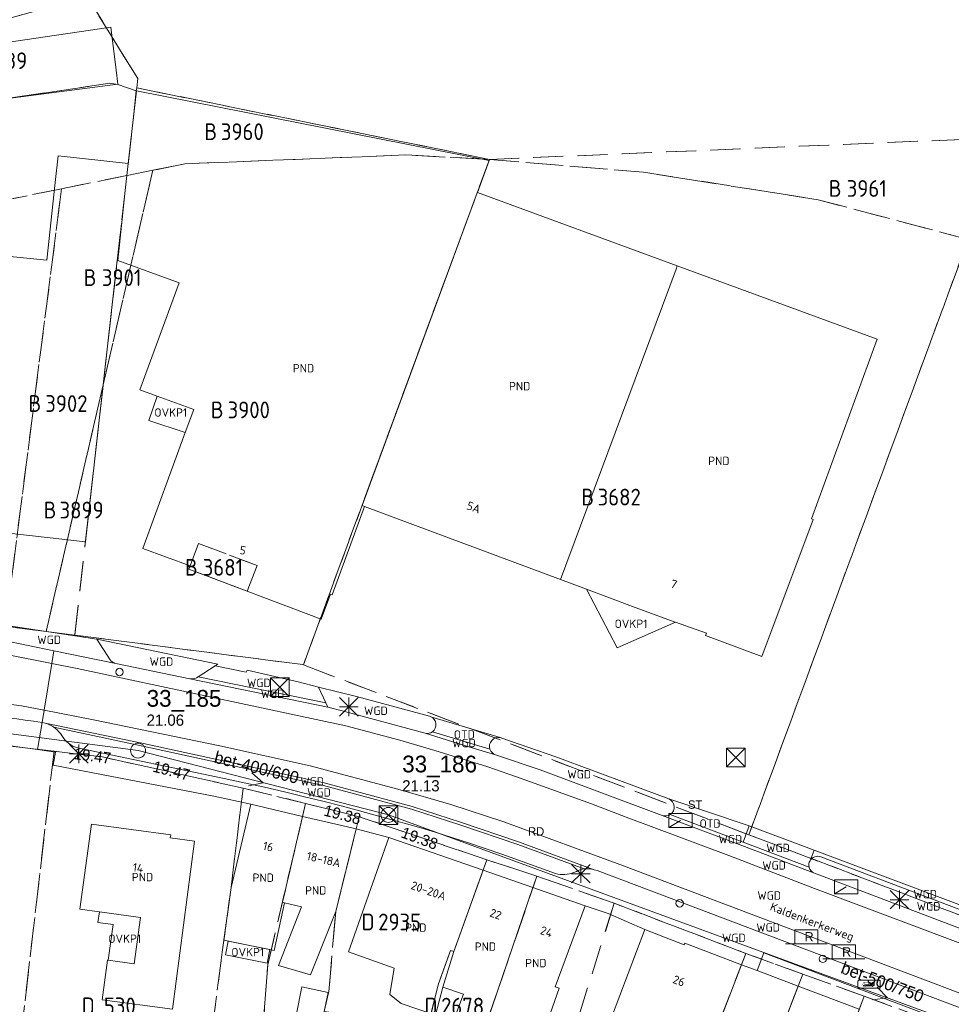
# Model space of a CAD drawing. Header units: metres. Extents: x 207644 to 210135, y 370459 to 373417.
# Tile 226 of 256: x 207923 to 208023, y 372538 to 372644. Entities that reach past the tile are written whole.
import ezdxf
from ezdxf.enums import TextEntityAlignment as Align

# ---------------------------------------------------------------- set-up
doc = ezdxf.new("R2010")
doc.units = ezdxf.units.M
doc.linetypes.add('HIDDEN2', pattern=[4.7625, 3.175, -1.5875])
for name, color, linetype in [('combi_kolk', 7, 'Continuous'), ('CON_BxH400x600mm', 7, 'Continuous'), ('CON_BxH500x750mm', 7, 'Continuous'), ('DMM_BxH400x600mm', 7, 'Continuous'), ('DMM_BxH500x750mm', 7, 'Continuous'), ('GB', 1, 'Continuous'), ('GB07', 1, 'Continuous'), ('GB11', 1, 'Continuous'), ('INV_BxH400x600mm', 7, 'Continuous'), ('INV_BxH500x750mm', 7, 'Continuous'), ('KAD_perceelnummer', 212, 'Continuous'), ('KAD_sectie', 212, 'Continuous'), ('KAD_Vastgesteld_Perceel', 212, 'Continuous'), ('KO_INSPECTIE', 7, 'Continuous'), ('NAR', 7, 'Continuous'), ('NLV_inspectieput', 7, 'Continuous'), ('NNR_inspectieput', 7, 'Continuous'), ('NOD_inspectieput', 7, 'Continuous'), ('ORL', 7, 'Continuous'), ('OTD', 7, 'Continuous'), ('OVKP1', 7, 'Continuous'), ('PIJL', 7, 'Continuous'), ('PND', 7, 'Continuous'), ('trottoirkolk', 7, 'Continuous'), ('WGD', 7, 'Continuous')]:
    doc.layers.add(name, color=color, linetype=linetype)
for name, color, linetype, lineweight in [('GBOR', 7, 'Continuous', 25), ('GMV', 7, 'Continuous', 25), ('GP1', 7, 'Continuous', 30), ('Q21_lantaarnpaal', 1, 'Continuous', 0), ('Q23_kolk', 153, 'Continuous', 0), ('Q28_rioolput', 153, 'Continuous', 0), ('Q48_bushaltepaal', 7, 'Continuous', 0), ('Q89_trottoirkolk_rechts', 153, 'Continuous', 0)]:
    doc.layers.add(name, color=color, linetype=linetype, lineweight=lineweight)
doc.styles.add('ISO', font='isocpeur.ttf', dxfattribs={"height": 1})
doc.styles.add('ISOCP', font='ISOCP.shx', dxfattribs={"height": 1.8})

# ---------------------------------------------------------------- blocks, each defined once
blk = doc.blocks.new('ACMAP_ANN_TEMPLATE_Vastgesteld_Perceelnummer')
at = {"layer": 'KAD_perceelnummer', "style": 'ISOCP'}
blk.add_attdef('Perceelnummer', text='', height=1.8, dxfattribs=at).set_placement((0, 0), align=Align.MIDDLE)
at = {"layer": 'KAD_sectie', "style": 'ISOCP'}
blk.add_attdef('sectie', text='', height=1.8, dxfattribs=at).set_placement((-2.7, 0), align=Align.MIDDLE_RIGHT)
blk = doc.blocks.new('q48')
h = blk.add_hatch(color=256)
h.paths.add_polyline_path([(0.61, 0.4), (0.61, 0.48), (0.59, 0.66), (-0.61, 0.66), (-0.61, 0.62), (-0.69, 0.44), (-0.67, 0.23), (-0.68, 0.23), (-0.68, 0.2), (-0.53, 0.2, -0.963509), (-0.33, 0.2), (0.24, 0.2, -0.963509), (0.44, 0.2), (0.61, 0.26)])
h.paths.add_polyline_path([(-0.05, 0.4), (-0.05, 0.64), (0.13, 0.64), (0.13, 0.4)], flags=16)
h.paths.add_polyline_path([(0.15, 0.4), (0.15, 0.64), (0.32, 0.64), (0.32, 0.4)], flags=16)
h.paths.add_polyline_path([(-0.07, 0.4), (-0.25, 0.4), (-0.25, 0.64), (-0.07, 0.64)], flags=16)
h.paths.add_polyline_path([(0.34, 0.4), (0.34, 0.64), (0.5, 0.64), (0.5, 0.4)], flags=16)
h.paths.add_polyline_path([(-0.27, 0.4), (-0.44, 0.4), (-0.44, 0.64), (-0.27, 0.64)], flags=16)
h.paths.add_polyline_path([(-0.49, 0.4), (-0.53, 0.32), (-0.65, 0.32), (-0.66, 0.43), (-0.58, 0.62), (-0.49, 0.62)], flags=16)
h.paths.add_polyline_path([(0.42, 0.2, 1), (0.26, 0.2, 1)])
h.paths.add_polyline_path([(-0.35, 0.2, 1), (-0.5, 0.2, 1)])
blk.add_lwpolyline([(-1.1, 0), (1.1, 0, 0.414214), (1.2, 0.1), (1.2, 0.74, 0.414214), (1.1, 0.84), (-1.1, 0.84, 0.414214), (-1.2, 0.74), (-1.2, 0.1, 0.414214)], format="xyb", close=True)
at = {"color": 5}
blk.add_lwpolyline([(0, 0), (0, 0), (0, 0), (0, 0), (0, 0), (0, 0)], dxfattribs=at)
blk = doc.blocks.new('Q23')
blk.add_line((-1.25, -0.75), (0, 0))
blk.add_lwpolyline([(-1.25, -0.75), (1.25, -0.75), (1.25, 0.75), (-1.25, 0.75), (-1.25, -0.75)])
blk = doc.blocks.new('Q89')
for p, q in [((1, 0), (0, 0)), ((3.5, 0), (4.5, 0))]:
    blk.add_line(p, q)
blk.add_lwpolyline([(1, 0), (3.5, 0), (3.5, 1.5), (1, 1.5), (1, 0)])
blk.add_text('R', height=1).set_placement((2.07, 0.25))
blk = doc.blocks.new('Q21')
for p, q in [((-1, 1), (0, 0)), ((-1, 0), (0, 0)), ((-1, -1), (0, 0)), ((0, 1), (0, 0)), ((0, 0), (1, 1)), ((0, 0), (1, 0)), ((0, 0), (0, -1)), ((0, 0), (1, -1))]:
    blk.add_line(p, q)
blk = doc.blocks.new('Q28')
at = {"linetype": 'Continuous'}
for p, q in [((-1, -1), (1, 1)), ((-1, 1), (1, -1))]:
    blk.add_line(p, q, dxfattribs=at)
blk.add_lwpolyline([(1, 1), (1, -1), (-1, -1), (-1, 1)], close=True)

msp = doc.modelspace()

# ---------------------------------------------------------------- linework, layer by layer
at = {"layer": 'combi_kolk', "color": 253, "lineweight": 13}
msp.add_circle((208009.55, 372543.13), 0.4, dxfattribs=at)
at = {"layer": 'CON_BxH400x600mm', "color": 253, "linetype": 'Continuous', "lineweight": 13}
for points in [[(207901.53, 372570.02), (207936, 372565.5)], [(207936, 372565.5), (207962.89, 372558.59)]]:
    msp.add_lwpolyline(points, dxfattribs=at)
at = {"layer": 'CON_BxH500x750mm', "color": 253, "linetype": 'Continuous', "lineweight": 13}
msp.add_lwpolyline([(207962.89, 372558.59), (208070.07, 372519.28)], dxfattribs=at)
at = {"layer": 'GB', "color": 253, "linetype": 'Continuous', "lineweight": 13}
for points in [[(207934.61, 372625.654), (207934.598, 372625.655)], [(207993.922, 372617.559), (207972.441, 372625.422)], [(207933.762, 372618.163), (207930.339, 372587.907)], [(207993.791, 372617.208), (207993.922, 372617.559)], [(208015.403, 372609.696), (207993.922, 372617.559)], [(207936.197, 372604.229), (207940.407, 372615.73)], [(208015.153, 372609.012), (208015.403, 372609.696)], [(208008.335, 372590.387), (208015.153, 372609.012)], [(207938.039, 372603.555), (207936.197, 372604.229)], [(207941.972, 372602.115), (207938.039, 372603.555)], [(207941.068, 372599.645), (207941.972, 372602.115)], [(207936.516, 372587.212), (207941.068, 372599.645)], [(207960.315, 372591.726), (207956.843, 372582.223)], [(207981.372, 372583.88), (207960.315, 372591.726)], [(207930.339, 372587.907), (207913.197, 372589.846)], [(208002.987, 372575.594), (208008.498, 372590.327)], [(208008.498, 372590.327), (208008.335, 372590.387)], [(207941.586, 372585.356), (207936.516, 372587.212)], [(207941.448, 372584.992), (207941.586, 372585.356)], [(207955.661, 372579.62), (207941.448, 372584.992)], [(207981.372, 372583.88), (207984.162, 372582.84)], [(207956.655, 372582.292), (207955.661, 372579.62)], [(207956.843, 372582.223), (207956.655, 372582.292)], [(207984.162, 372582.84), (207989.121, 372580.992)], [(207989.121, 372580.992), (207993.578, 372579.334)], [(207993.578, 372579.334), (207993.729, 372579.28)], [(207993.729, 372579.28), (207997.039, 372578.098)], [(207997.039, 372578.098), (207996.94, 372577.856)], [(207996.94, 372577.856), (208002.987, 372575.594)], [(207945.993, 372550.791), (207948.12, 372559.734)], [(207948.12, 372559.734), (207953.671, 372558.438)], [(207959.429, 372557.093), (207953.671, 372558.438)], [(207929.738, 372548.456), (207930.986, 372557.597)], [(207930.986, 372557.597), (207939.505, 372556.464)], [(207959.429, 372557.093), (207957.226, 372548.22)], [(207939.505, 372556.464), (207939.461, 372556.137)], [(207939.461, 372556.137), (207942.053, 372555.785)], [(207942.053, 372555.785), (207939.699, 372537.724)], [(207958.608, 372543.899), (207962.937, 372556.164)], [(207962.937, 372556.164), (207973.052, 372552.649)], [(207973.052, 372552.649), (207978.415, 372550.786)], [(207945.209, 372545.133), (207945.993, 372550.791)], [(207984.008, 372548.843), (207978.415, 372550.786)], [(207931.842, 372548.177), (207929.738, 372548.456)], [(207957.226, 372548.22), (207954.513, 372541.431)], [(207984.008, 372548.843), (207980.783, 372540.122)], [(207986.845, 372536.845), (207990.442, 372546.275)], [(207990.442, 372546.275), (207994.658, 372544.652)], [(207994.658, 372544.652), (207994.718, 372544.811)], [(207994.718, 372544.811), (208000.814, 372542.509)], [(207932.15, 372538.735), (207932.715, 372542.991)], [(207932.715, 372542.991), (207932.801, 372542.979)], [(207963.517, 372542.143), (207958.608, 372543.899)], [(207954.513, 372541.431), (207951.068, 372542.427)], [(208002.483, 372541.879), (208000.814, 372542.509)], [(208002.483, 372541.879), (208006.912, 372540.207)], [(207951.883, 372531.423), (207953.586, 372540.137)], [(207953.586, 372540.137), (207956.412, 372539.511)], [(208006.912, 372540.207), (208013.469, 372537.731)], [(207939.699, 372537.724), (207932.15, 372538.735)], [(207956.412, 372539.511), (207955.986, 372537.483)], [(207970.254, 372537.441), (207970.94, 372539.335)]]:
    msp.add_lwpolyline(points, dxfattribs=at)
at = {"layer": 'GB07', "color": 253, "linetype": 'Continuous', "lineweight": 13}
for points in [[(207934.598, 372625.655), (207933.838, 372618.135)], [(207960.058, 372591.822), (207972.434, 372625.402)], [(207981.372, 372583.88), (207993.791, 372617.208)], [(207960.315, 372591.726), (207960.058, 372591.822)], [(207951.501, 372549.209), (207953.671, 372558.438)], [(207969.925, 372543.918), (207973.052, 372552.649)], [(207973.445, 372536.289), (207978.415, 372550.786)], [(207968.718, 372540.086), (207969.925, 372543.918)], [(207996.119, 372530.322), (208000.814, 372542.509)], [(208002.165, 372528.011), (208006.912, 372540.207)]]:
    msp.add_lwpolyline(points, dxfattribs=at)
at = {"layer": 'GB11', "color": 253, "linetype": 'Continuous', "lineweight": 13}
for points in [[(207935.83, 372636.361), (207934.94, 372628.553)], [(207973.698, 372628.856), (207935.83, 372636.361)], [(207927.09, 372626.511), (207927.401, 372629.372), (207934.94, 372628.553)], [(207972.441, 372625.422), (207973.698, 372628.856)], [(207934.94, 372628.553), (207934.61, 372625.654)], [(207927.09, 372626.511), (207926.183, 372618.161)], [(207972.434, 372625.402), (207972.441, 372625.422)], [(207926.183, 372618.161), (207916.502, 372619.145)], [(207933.838, 372618.135), (207933.762, 372618.163)], [(207940.407, 372615.73), (207933.838, 372618.135)], [(207950.634, 372544.037), (207951.745, 372549.153)], [(207951.068, 372542.427), (207953.552, 372548.738), (207951.745, 372549.153)], [(207951.745, 372549.153), (207951.501, 372549.209)], [(207932.801, 372542.979), (207935.587, 372542.605), (207936.257, 372547.592), (207931.842, 372548.177)], [(207950.634, 372544.037), (207945.209, 372545.133)], [(207963.045, 372539.299), (207963.517, 372542.143)], [(207968.718, 372540.086), (207967.957, 372537.08)], [(207970.94, 372539.335), (207968.718, 372540.086)], [(207981.24, 372539.973), (207979.28, 372534.486)], [(207980.783, 372540.122), (207981.24, 372539.973)], [(207964.266, 372538.356), (207963.045, 372539.299)], [(207967.957, 372537.08), (207964.266, 372538.356)]]:
    msp.add_lwpolyline(points, dxfattribs=at)
at = {"layer": 'GBOR', "color": 253, "linetype": 'Continuous', "lineweight": 13}
for points in [[(207926.73, 372574.859), (207926.955, 372576.223)], [(207925.903, 372569.828), (207926.73, 372574.859)], [(207925.687, 372568.518), (207925.903, 372569.828)], [(207925.687, 372568.518), (207925.204, 372565.604)], [(207926.027, 372568.449), (207936.592, 372566.25)], [(207936.592, 372566.25), (207955.974, 372562.039)], [(207955.974, 372562.039), (207965.426, 372559.491)], [(207965.426, 372559.491), (207970.732, 372557.789)], [(207970.732, 372557.789), (207976.853, 372555.699)], [(207976.853, 372555.699), (207985.006, 372552.709)]]:
    msp.add_lwpolyline(points, dxfattribs=at)
at = {"layer": 'GMV', "color": 253, "linetype": 'Continuous', "lineweight": 13}
for points in [[(207903.125, 372638.78), (207933.075, 372643.198)], [(207933.075, 372643.198), (207933.633, 372638.59)], [(207933.633, 372638.59), (207933.817, 372637.073)], [(207933.817, 372637.073), (207916.792, 372634.836)], [(207931.566, 372577.465), (207921.665, 372578.955)], [(207926.955, 372576.223), (207921.433, 372577.35)], [(207944.58, 372574.765), (207931.566, 372577.465)], [(207931.566, 372577.465), (207932.996, 372575.24)], [(207926.73, 372574.859), (207921.858, 372575.817)], [(207933.608, 372574.858), (207926.955, 372576.223)], [(207929.453, 372574.324), (207926.73, 372574.859)], [(207933.608, 372574.858), (207941.57, 372573.212)], [(207944.273, 372574.595), (207944.58, 372574.765)], [(207958.33, 372568.149), (207929.453, 372574.324)], [(207944.273, 372574.595), (207942.459, 372573.437)], [(207944.273, 372574.595), (207947.62, 372573.939)], [(207947.62, 372573.939), (207947.702, 372574.126)], [(207947.702, 372574.126), (207953.178, 372572.881)], [(207941.57, 372573.212), (207956.368, 372570.169)], [(207942.459, 372573.437), (207942.272, 372573.318)], [(207942.459, 372573.437), (207956.161, 372570.619)], [(207953.178, 372572.881), (207955.383, 372572.312)], [(207955.383, 372572.312), (207959.444, 372571.317)], [(207955.383, 372572.312), (207956.161, 372570.619)], [(207923.496, 372570.299), (207917.798, 372571.047)], [(207956.161, 372570.619), (207956.368, 372570.169)], [(207959.444, 372571.317), (207967.294, 372569.189)], [(207925.903, 372569.828), (207923.496, 372570.299)], [(207931.213, 372568.79), (207925.903, 372569.828)], [(207956.368, 372570.169), (207958.056, 372569.741)], [(207958.056, 372569.741), (207966.845, 372567.356)], [(207926.027, 372568.449), (207925.687, 372568.518)], [(207944.794, 372566.015), (207931.213, 372568.79)], [(207974.902, 372566.902), (207967.45, 372569.133)], [(207926.938, 372568.031), (207936.524, 372565.958)], [(207927.95, 372566.895), (207927.654, 372567.334)], [(207964.107, 372566.621), (207958.33, 372568.149)], [(207971.529, 372565.921), (207966.845, 372567.356)], [(207973.794, 372565.644), (207967.636, 372567.53)], [(207925.204, 372565.604), (207919.858, 372566.332)], [(207967.859, 372565.521), (207964.107, 372566.621)], [(207980.859, 372564.815), (207975.069, 372566.852)], [(207927.118, 372565.344), (207925.204, 372565.604)], [(207926.869, 372563.939), (207927.118, 372565.344)], [(207945.251, 372562.518), (207929.805, 372565.72)], [(207936.524, 372565.958), (207955.906, 372561.747)], [(207954.485, 372563.869), (207944.794, 372566.015)], [(207973.566, 372563.74), (207967.859, 372565.521)], [(207974.38, 372565.047), (207971.529, 372565.921)], [(207974.38, 372565.047), (207979.181, 372563.419)], [(207992.992, 372560.303), (207980.859, 372564.815)], [(207944.123, 372560.609), (207926.869, 372563.939)], [(207963.894, 372561.369), (207954.485, 372563.869)], [(207977.251, 372562.458), (207973.566, 372563.74)], [(207979.181, 372563.419), (207992.31, 372558.545)], [(207947.412, 372562.053), (207945.251, 372562.518)], [(207949.569, 372561.568), (207947.412, 372562.053)], [(207984.704, 372559.77), (207977.251, 372562.458)], [(207951.723, 372561.068), (207949.569, 372561.568)], [(207953.872, 372560.55), (207951.723, 372561.068)], [(207955.906, 372561.747), (207965.358, 372559.199)], [(207969.602, 372559.705), (207963.894, 372561.369)], [(207948.12, 372559.734), (207944.123, 372560.609)], [(207955.843, 372560.059), (207953.872, 372560.55)], [(207957.809, 372559.551), (207955.843, 372560.059)], [(207992.992, 372560.303), (208001.653, 372557.431)], [(207959.771, 372559.03), (207957.809, 372559.551)], [(207961.731, 372558.498), (207959.771, 372559.03)], [(207965.358, 372559.199), (207970.664, 372557.497)], [(207975.291, 372557.853), (207969.602, 372559.705)], [(207988.411, 372558.345), (207984.704, 372559.77)], [(207964.83, 372557.635), (207961.731, 372558.498)], [(207988.142, 372553.132), (207975.291, 372557.853)], [(207999.457, 372554.221), (207988.411, 372558.345)], [(207992.31, 372558.545), (208000.844, 372555.302)], [(208000.986, 372555.675), (207993.168, 372558.647)], [(207962.937, 372556.164), (207959.429, 372557.093)], [(207966.375, 372557.189), (207964.83, 372557.635)], [(207967.915, 372556.724), (207966.375, 372557.189)], [(207969.708, 372556.163), (207967.915, 372556.724)], [(207970.664, 372557.497), (207976.785, 372555.407)], [(208001.653, 372557.431), (208000.986, 372555.675)], [(208001.653, 372557.431), (208008.603, 372554.816)], [(207971.496, 372555.584), (207969.708, 372556.163)], [(208008.081, 372552.979), (208000.986, 372555.675)], [(207973.279, 372554.989), (207971.496, 372555.584)], [(207975.054, 372554.373), (207973.279, 372554.989)], [(207976.785, 372555.407), (207983.926, 372552.795)], [(208008.639, 372552.34), (208000.844, 372555.302)], [(208008.603, 372554.816), (208008.173, 372553.672)], [(208008.603, 372554.816), (208032.917, 372545.668)], [(207980.837, 372552.3), (207975.054, 372554.373)], [(208008.673, 372550.69), (207999.457, 372554.221)], [(208032.743, 372545.207), (208009.331, 372554.086)], [(207983.074, 372552.525), (207982.82, 372552.42)], [(207985.32, 372552.616), (207985.006, 372552.709)], [(208045.227, 372529.976), (207985.32, 372552.616)], [(208056.42, 372527.27), (207988.142, 372553.132)], [(208008.639, 372552.34), (208032.15, 372543.428)], [(208078.746, 372524.357), (208008.673, 372550.69)], [(207986.5, 372548.004), (207984.008, 372548.843)], [(207990.442, 372546.275), (207986.5, 372548.004)], [(208003.213, 372543.795), (208002.483, 372541.879)], [(208036.99, 372530.999), (208003.213, 372543.795)]]:
    msp.add_lwpolyline(points, dxfattribs=at)
for points in [[(207932.996, 372575.24, 0.1469293), (207933.608, 372574.858)], [(207941.57, 372573.212, 0.1653441), (207942.272, 372573.318)], [(207925.687, 372568.518, 0.0159967), (207896.552, 372571.796)], [(207926.938, 372568.031, 0.0852919), (207926.027, 372568.449)], [(207967.294, 372569.189, -0.038148), (207967.45, 372569.133)], [(207967.45, 372569.133, -0.5627057), (207967.636, 372567.53)], [(207926.938, 372568.031, -0.0827971), (207927.654, 372567.334)], [(207967.636, 372567.53, -0.2249904), (207966.845, 372567.356)], [(207929.805, 372565.72, -0.1946906), (207927.95, 372566.895)], [(207974.902, 372566.902, 0.5787179), (207973.794, 372565.644)], [(207974.902, 372566.902, -0.0488998), (207975.069, 372566.852)], [(207973.794, 372565.644, 0.227392), (207974.38, 372565.047)], [(207993.168, 372558.647, 0.6009991), (207992.992, 372560.303)], [(207992.31, 372558.545, 0.242325), (207993.168, 372558.647)], [(208008.081, 372552.979, -0.1932138), (208008.173, 372553.672)], [(208009.331, 372554.086, 0.3729351), (208008.173, 372553.672)], [(207983.926, 372552.795, 0.0870402), (207983.074, 372552.525)], [(207985.006, 372552.709, 0.1056232), (207983.926, 372552.795)], [(208008.639, 372552.34, -0.2353286), (208008.081, 372552.979)], [(207982.82, 372552.42, -0.1684557), (207980.837, 372552.3)]]:
    msp.add_lwpolyline(points, format="xyb", dxfattribs=at)
at = {"layer": 'GP1', "color": 253, "linetype": 'Continuous', "lineweight": 13}
for points in [[(207941.068, 372599.645), (207937.168, 372600.949), (207938.039, 372603.555)], [(207984.162, 372582.84), (207987.447, 372576.525)], [(207987.447, 372576.525), (207993.729, 372579.28)], [(207931.689, 372547.039), (207931.842, 372548.177)], [(207933.317, 372546.82), (207931.689, 372547.039)], [(207932.801, 372542.979), (207933.317, 372546.82)], [(207945.682, 372545.038), (207945.386, 372543.575)], [(207950.161, 372544.132), (207945.682, 372545.038)], [(207949.866, 372542.67), (207950.161, 372544.132)], [(207945.386, 372543.575), (207949.866, 372542.67)]]:
    msp.add_lwpolyline(points, dxfattribs=at)
at = {"layer": 'KAD_Vastgesteld_Perceel', "color": 253, "linetype": 'HIDDEN2', "lineweight": 13}
for points in [[(208158.569, 372584.377), (208104.73, 372612.429), (208089.014, 372621.062), (208088.698, 372620.37), (208078.861, 372624.875), (208071.769, 372628.123), (208072.174, 372629.01), (208049.939, 372635.931), (208032.459, 372640.197), (208029.194, 372631.336), (207973.747, 372628.99), (207935.849, 372636.678), (207935.961, 372637.672), (207930.532, 372646.474), (207920.556, 372643.702), (207919.766, 372646.61), (207919.517, 372647.531), (207992.893, 372703.075), (207986.161, 372705.036), (208138.045, 372817.437), (208138.448, 372816.822), (208146.888, 372804.644)], [(207811.39, 372562.435), (207865.099, 372600.241), (207865.099, 372600.241), (207864.371, 372583.657), (207869.592, 372584.184), (207876.025, 372584.723), (207876.106, 372584.73), (207921.755, 372578.857), (207926.124, 372578.293), (207929.207, 372577.895), (207953.701, 372574.73), (207953.752, 372574.711), (208001.609, 372556.465), (208046.729, 372539.262), (208072.064, 372529.603), (208087.641, 372523.837), (208169.672, 372494.393)], [(208020.709, 372536.674), (208013.988, 372539.111), (208007.414, 372541.496), (208001.282, 372543.72), (207987.142, 372549.107), (207978.837, 372552.016), (207973.457, 372553.779), (207959.763, 372558.402), (207953.998, 372559.829), (207947.278, 372561.469), (207932.187, 372564.813), (207926.973, 372565.425), (207901.788, 372568.297), (207881.905, 372569.587), (207868.688, 372569.597), (207852.793, 372569.629)]]:
    msp.add_lwpolyline(points, dxfattribs=at)
for points in [[(207930.532, 372646.474), (207935.961, 372637.672), (207935.849, 372636.678), (207935.811, 372636.339), (207933.814, 372637.028), (207932.977, 372637.164), (207903.982, 372632.922), (207901.435, 372632.477), (207898.956, 372631.774), (207898.531, 372631.645), (207919.517, 372647.531), (207919.766, 372646.61), (207920.556, 372643.702), (207930.532, 372646.474)], [(208032.459, 372640.197), (208049.939, 372635.931), (208072.174, 372629.01), (208071.769, 372628.123), (208078.861, 372624.875), (208046.729, 372539.262), (208001.609, 372556.465), (208025.167, 372620.407), (208029.194, 372631.336), (208032.459, 372640.197)], [(207934.79, 372627.257), (207927.781, 372625.843), (207916.29, 372623.524), (207900.625, 372619.738), (207897.801, 372618.868), (207890.259, 372615.418), (207893.471, 372622.346), (207898.161, 372626), (207895.427, 372629.296), (207898.531, 372631.645), (207898.956, 372631.774), (207901.435, 372632.477), (207903.982, 372632.922), (207932.977, 372637.164), (207933.814, 372637.028), (207935.811, 372636.339), (207934.79, 372627.257)], [(207935.811, 372636.339), (207935.849, 372636.678), (207973.747, 372628.99), (207964.764, 372629.47), (207941.029, 372628.517), (207937.602, 372627.825), (207934.825, 372627.264), (207934.79, 372627.257), (207935.811, 372636.339)], [(207973.747, 372628.99), (208029.194, 372631.336), (208025.167, 372620.407), (208009.051, 372624.655), (207990.291, 372627.621), (207973.747, 372628.99)], [(207932.248, 372604.772), (207937.602, 372627.825), (207941.029, 372628.517), (207964.764, 372629.47), (207973.747, 372628.99), (207953.752, 372574.711), (207953.701, 372574.73), (207929.207, 372577.895), (207932.248, 372604.772)], [(208001.609, 372556.465), (207953.752, 372574.711), (207973.747, 372628.99), (207990.291, 372627.621), (208009.051, 372624.655), (208025.167, 372620.407), (208001.609, 372556.465)], [(207934.79, 372627.257), (207934.825, 372627.264), (207937.602, 372627.825), (207932.248, 372604.772), (207934.61, 372625.654), (207934.79, 372627.257)], [(207932.248, 372604.772), (207931.57, 372601.855), (207926.124, 372578.293), (207921.755, 372578.857), (207927.781, 372625.843), (207934.79, 372627.257), (207934.61, 372625.654), (207932.248, 372604.772)], [(207927.781, 372625.843), (207921.755, 372578.857), (207876.106, 372584.73), (207876.025, 372584.723), (207890.259, 372615.418), (207897.801, 372618.868), (207900.625, 372619.738), (207916.29, 372623.524), (207927.781, 372625.843)], [(207932.248, 372604.772), (207929.207, 372577.895), (207926.124, 372578.293), (207931.57, 372601.855), (207932.248, 372604.772)], [(207941.448, 372584.992), (207947.734, 372582.616), (207948.777, 372585.375), (207942.491, 372587.751), (207941.586, 372585.356), (207941.448, 372584.992)], [(207941.448, 372584.992), (207941.586, 372585.356), (207942.491, 372587.751), (207948.777, 372585.375), (207947.734, 372582.616), (207941.448, 372584.992)], [(207901.788, 372568.297), (207926.973, 372565.425), (207923.431, 372534.972), (207901.428, 372535.396), (207901.731, 372567.039), (207901.788, 372568.297)], [(207926.973, 372565.425), (207932.187, 372564.813), (207947.278, 372561.469), (207945.993, 372550.791), (207945.032, 372543.858), (207940.86, 372511.429), (207925.695, 372510.744), (207925.856, 372512.007), (207928.801, 372534.865), (207923.431, 372534.972), (207926.973, 372565.425)], [(207940.86, 372511.429), (207945.032, 372543.858), (207945.993, 372550.791), (207947.278, 372561.469), (207953.998, 372559.829), (207949.92, 372542.484), (207949.152, 372532.297), (207946.488, 372511.683), (207940.86, 372511.429)], [(207953.998, 372559.829), (207959.763, 372558.402), (207959.43, 372557.092), (207957.226, 372548.22), (207956.489, 372539.625), (207955.991, 372537.481), (207955.932, 372537.226), (207955.244, 372533.953), (207954.609, 372530.933), (207954.595, 372530.835), (207954.135, 372527.709), (207953.682, 372524.636), (207953.591, 372524.015), (207953.3, 372521.222), (207952.969, 372518.045), (207952.952, 372517.881), (207952.772, 372514.601), (207952.605, 372511.548), (207951.64, 372511.916), (207946.488, 372511.683), (207949.152, 372532.297), (207949.92, 372542.484), (207953.998, 372559.829)], [(207959.763, 372558.402), (207973.457, 372553.779), (207969.925, 372543.918), (207969.56, 372544.047), (207968.261, 372540.446), (207967.11, 372535.793), (207955.991, 372537.481), (207956.489, 372539.625), (207957.226, 372548.22), (207959.43, 372557.092), (207959.763, 372558.402)], [(207978.837, 372552.016), (207973.442, 372536.279), (207971.879, 372530.29), (207971.118, 372525.599), (207970.77, 372522.337), (207967.31, 372522.712), (207963.964, 372523.074), (207963.99, 372523.181), (207964.713, 372526.103), (207965.475, 372529.183), (207966.242, 372532.283), (207967.11, 372535.793), (207968.261, 372540.446), (207969.56, 372544.047), (207969.925, 372543.918), (207973.457, 372553.779), (207978.837, 372552.016)], [(207987.142, 372549.107), (207981.909, 372532.438), (207983.108, 372532.271), (207982.277, 372525.895), (207981.36, 372518.078), (207981.069, 372518.154), (207978.703, 372500.779), (207973.759, 372502.891), (207968.913, 372504.957), (207970.77, 372522.337), (207971.118, 372525.599), (207971.879, 372530.29), (207973.442, 372536.279), (207978.837, 372552.016), (207987.142, 372549.107)], [(207993.151, 372522.691), (207982.277, 372525.895), (207983.108, 372532.271), (207981.909, 372532.438), (207987.142, 372549.107), (208001.282, 372543.72), (207993.151, 372522.691)], [(207989.909, 372496.446), (207984.563, 372498.514), (207983.903, 372498.77), (207993.151, 372522.691), (208001.282, 372543.72), (208007.414, 372541.496), (208002.26, 372528.257), (207989.909, 372496.446)], [(208013.988, 372539.111), (208011.402, 372532.232), (208010.81, 372532.454), (208009.43, 372528.822), (208008.354, 372525.926), (208009.016, 372525.672), (207996.368, 372493.948), (207991.838, 372495.7), (207989.909, 372496.446), (208002.26, 372528.257), (208007.414, 372541.496), (208013.988, 372539.111)], [(208013.988, 372539.111), (208020.709, 372536.674), (208017.725, 372529.866), (208016.185, 372525.793), (208012.856, 372517.581), (208010.961, 372512.628), (208002.798, 372491.462), (208001.599, 372491.926), (207996.731, 372493.807), (207996.368, 372493.948), (208009.016, 372525.672), (208008.354, 372525.926), (208009.43, 372528.822), (208010.81, 372532.454), (208011.402, 372532.232), (208013.988, 372539.111)]]:
    msp.add_lwpolyline(points, close=True, dxfattribs=at)
at = {"layer": 'NOD_inspectieput', "color": 253, "lineweight": 13}
for centre in [(207936, 372565.5), (207962.89, 372558.59)]:
    msp.add_circle(centre, 0.8, dxfattribs=at)
at = {"layer": 'PIJL', "color": 253, "lineweight": 13}
for points in [[(207948.23, 372563.1), (207949.45, 372562.05), (207947.87, 372561.71)], [(208015.38, 372540.11), (208016.48, 372538.94), (208014.88, 372538.75)]]:
    msp.add_lwpolyline(points, dxfattribs=at)
at = {"layer": 'trottoirkolk', "color": 253, "lineweight": 13}
for centre in [(207934.01, 372573.94), (207994.17, 372549.1)]:
    msp.add_circle(centre, 0.4, dxfattribs=at)

# ---------------------------------------------------------------- block references
at = {"layer": 'KAD_Vastgesteld_Perceel', "color": 253, "linetype": 'HIDDEN2', "lineweight": 13}
ref = msp.add_blockref('ACMAP_ANN_TEMPLATE_Vastgesteld_Perceelnummer', (207921.902, 372639.588), dxfattribs=at)
ref.add_attrib('Perceelnummer', '5189', dxfattribs={"layer": 'KAD_perceelnummer', "lineweight": 13, "height": 1.8, "style": 'ISOCP'}).set_placement((207921.902, 372639.588), align=Align.MIDDLE)
ref.add_attrib('sectie', 'B', dxfattribs={"layer": 'KAD_sectie', "lineweight": 13, "height": 1.8, "style": 'ISOCP'}).set_placement((207919.202, 372639.588), align=Align.MIDDLE_RIGHT)
ref = msp.add_blockref('ACMAP_ANN_TEMPLATE_Vastgesteld_Perceelnummer', (207947.194, 372631.967), dxfattribs=at)
ref.add_attrib('Perceelnummer', '3960', dxfattribs={"layer": 'KAD_perceelnummer', "lineweight": 13, "height": 1.8, "style": 'ISOCP'}).set_placement((207947.194, 372631.967), align=Align.MIDDLE)
ref.add_attrib('sectie', 'B', dxfattribs={"layer": 'KAD_sectie', "lineweight": 13, "height": 1.8, "style": 'ISOCP'}).set_placement((207944.494, 372631.967), align=Align.MIDDLE_RIGHT)
ref = msp.add_blockref('ACMAP_ANN_TEMPLATE_Vastgesteld_Perceelnummer', (208014.269, 372625.872), dxfattribs=at)
ref.add_attrib('Perceelnummer', '3961', dxfattribs={"layer": 'KAD_perceelnummer', "lineweight": 13, "height": 1.8, "style": 'ISOCP'}).set_placement((208014.269, 372625.872), align=Align.MIDDLE)
ref.add_attrib('sectie', 'B', dxfattribs={"layer": 'KAD_sectie', "lineweight": 13, "height": 1.8, "style": 'ISOCP'}).set_placement((208011.569, 372625.872), align=Align.MIDDLE_RIGHT)
ref = msp.add_blockref('ACMAP_ANN_TEMPLATE_Vastgesteld_Perceelnummer', (207934.238, 372616.299), dxfattribs=at)
ref.add_attrib('Perceelnummer', '3901', dxfattribs={"layer": 'KAD_perceelnummer', "lineweight": 13, "height": 1.8, "style": 'ISOCP'}).set_placement((207934.238, 372616.299), align=Align.MIDDLE)
ref.add_attrib('sectie', 'B', dxfattribs={"layer": 'KAD_sectie', "lineweight": 13, "height": 1.8, "style": 'ISOCP'}).set_placement((207931.538, 372616.299), align=Align.MIDDLE_RIGHT)
ref = msp.add_blockref('ACMAP_ANN_TEMPLATE_Vastgesteld_Perceelnummer', (207928.303, 372602.775), dxfattribs=at)
ref.add_attrib('Perceelnummer', '3902', dxfattribs={"layer": 'KAD_perceelnummer', "lineweight": 13, "height": 1.8, "style": 'ISOCP'}).set_placement((207928.303, 372602.775), align=Align.MIDDLE)
ref.add_attrib('sectie', 'B', dxfattribs={"layer": 'KAD_sectie', "lineweight": 13, "height": 1.8, "style": 'ISOCP'}).set_placement((207925.603, 372602.775), align=Align.MIDDLE_RIGHT)
ref = msp.add_blockref('ACMAP_ANN_TEMPLATE_Vastgesteld_Perceelnummer', (207947.891, 372602.091), dxfattribs=at)
ref.add_attrib('Perceelnummer', '3900', dxfattribs={"layer": 'KAD_perceelnummer', "lineweight": 13, "height": 1.8, "style": 'ISOCP'}).set_placement((207947.891, 372602.091), align=Align.MIDDLE)
ref.add_attrib('sectie', 'B', dxfattribs={"layer": 'KAD_sectie', "lineweight": 13, "height": 1.8, "style": 'ISOCP'}).set_placement((207945.191, 372602.091), align=Align.MIDDLE_RIGHT)
ref = msp.add_blockref('ACMAP_ANN_TEMPLATE_Vastgesteld_Perceelnummer', (207987.679, 372592.728), dxfattribs=at)
ref.add_attrib('Perceelnummer', '3682', dxfattribs={"layer": 'KAD_perceelnummer', "lineweight": 13, "height": 1.8, "style": 'ISOCP'}).set_placement((207987.679, 372592.728), align=Align.MIDDLE)
ref.add_attrib('sectie', 'B', dxfattribs={"layer": 'KAD_sectie', "lineweight": 13, "height": 1.8, "style": 'ISOCP'}).set_placement((207984.979, 372592.728), align=Align.MIDDLE_RIGHT)
ref = msp.add_blockref('ACMAP_ANN_TEMPLATE_Vastgesteld_Perceelnummer', (207929.933, 372591.333), dxfattribs=at)
ref.add_attrib('Perceelnummer', '3899', dxfattribs={"layer": 'KAD_perceelnummer', "lineweight": 13, "height": 1.8, "style": 'ISOCP'}).set_placement((207929.933, 372591.333), align=Align.MIDDLE)
ref.add_attrib('sectie', 'B', dxfattribs={"layer": 'KAD_sectie', "lineweight": 13, "height": 1.8, "style": 'ISOCP'}).set_placement((207927.233, 372591.333), align=Align.MIDDLE_RIGHT)
ref = msp.add_blockref('ACMAP_ANN_TEMPLATE_Vastgesteld_Perceelnummer', (207945.113, 372585.184), dxfattribs=at)
ref.add_attrib('Perceelnummer', '3681', dxfattribs={"layer": 'KAD_perceelnummer', "lineweight": 13, "height": 1.8, "style": 'ISOCP'}).set_placement((207945.113, 372585.184), align=Align.MIDDLE)
ref.add_attrib('sectie', 'B', dxfattribs={"layer": 'KAD_sectie', "lineweight": 13, "height": 1.8, "style": 'ISOCP'}).set_placement((207942.413, 372585.184), align=Align.MIDDLE_RIGHT)
ref = msp.add_blockref('ACMAP_ANN_TEMPLATE_Vastgesteld_Perceelnummer', (207964.097, 372547.097), dxfattribs=at)
ref.add_attrib('Perceelnummer', '2935', dxfattribs={"layer": 'KAD_perceelnummer', "lineweight": 13, "height": 1.8, "style": 'ISOCP'}).set_placement((207964.097, 372547.097), align=Align.MIDDLE)
ref.add_attrib('sectie', 'D', dxfattribs={"layer": 'KAD_sectie', "lineweight": 13, "height": 1.8, "style": 'ISOCP'}).set_placement((207961.397, 372547.097), align=Align.MIDDLE_RIGHT)
ref = msp.add_blockref('ACMAP_ANN_TEMPLATE_Vastgesteld_Perceelnummer', (207934.041, 372538.085), dxfattribs=at)
ref.add_attrib('Perceelnummer', '530', dxfattribs={"layer": 'KAD_perceelnummer', "lineweight": 13, "height": 1.8, "style": 'ISOCP'}).set_placement((207934.041, 372538.085), align=Align.MIDDLE)
ref.add_attrib('sectie', 'D', dxfattribs={"layer": 'KAD_sectie', "lineweight": 13, "height": 1.8, "style": 'ISOCP'}).set_placement((207931.341, 372538.085), align=Align.MIDDLE_RIGHT)
ref = msp.add_blockref('ACMAP_ANN_TEMPLATE_Vastgesteld_Perceelnummer', (207970.861, 372538.058), dxfattribs=at)
ref.add_attrib('Perceelnummer', '2678', dxfattribs={"layer": 'KAD_perceelnummer', "lineweight": 13, "height": 1.8, "style": 'ISOCP'}).set_placement((207970.861, 372538.058), align=Align.MIDDLE)
ref.add_attrib('sectie', 'D', dxfattribs={"layer": 'KAD_sectie', "lineweight": 13, "height": 1.8, "style": 'ISOCP'}).set_placement((207968.161, 372538.058), align=Align.MIDDLE_RIGHT)
at = {"layer": 'Q21_lantaarnpaal', "color": 253}
for p in [(207958.634, 372570.2), (207929.635, 372565.164), (207983.556, 372552.282), (208017.784, 372549.489)]:
    msp.add_blockref('Q21', p, dxfattribs=at)
at = {"layer": 'Q23_kolk', "color": 253}
for p in [(207994.265, 372557.995), (208012.059, 372550.855)]:
    msp.add_blockref('Q23', p, dxfattribs=at)
at = {"layer": 'Q28_rioolput', "color": 253}
for p in [(207951.214, 372572.305), (208000.208, 372564.758), (207962.909, 372558.569)]:
    msp.add_blockref('Q28', p, dxfattribs=at)
at = {"layer": 'Q48_bushaltepaal', "color": 253}
msp.add_blockref('q48', (208014.523, 372539.989), dxfattribs=at)
at = {"layer": 'Q89_trottoirkolk_rechts', "color": 253}
for p in [(208005.527, 372544.752), (208009.554, 372543.132)]:
    msp.add_blockref('Q89', p, dxfattribs=at)

# ---------------------------------------------------------------- texts
at = {"layer": 'DMM_BxH400x600mm', "color": 253, "lineweight": 13}
msp.add_text('bet-400/600', height=1.3, rotation=345.59, dxfattribs=at).set_placement((207944.08, 372564.22))
at = {"layer": 'DMM_BxH500x750mm', "color": 253, "lineweight": 13}
msp.add_text('bet-500/750', height=1.3, rotation=339.86, dxfattribs=at).set_placement((208011.38, 372541.64))
at = {"layer": 'INV_BxH400x600mm', "color": 253, "lineweight": 13}
for s, rotation, p in [('19.47', 352.53, (207929.02, 372564.6)), ('19.47', 345.59, (207937.49, 372563.26)), ('19.38', 345.59, (207955.86, 372558.54))]:
    msp.add_text(s, height=1.2, rotation=rotation, dxfattribs=at).set_placement(p)
at = {"layer": 'INV_BxH500x750mm', "color": 253, "lineweight": 13}
msp.add_text('19.38', height=1.2, rotation=339.86, dxfattribs=at).set_placement((207964.15, 372556.21))
at = {"layer": 'KO_INSPECTIE', "color": 253, "lineweight": 13}
for s, p in [('ST', (207995.07, 372559.25)), ('RD', (207977.89, 372556.37))]:
    msp.add_text(s, height=0.9, dxfattribs=at).set_placement(p)
at = {"layer": 'NAR', "color": 253, "linetype": 'Continuous', "lineweight": 13, "style": 'ISO'}
for s, rotation, p in [('5A', 339.6, (207972.053, 372591.621)), ('5', 348.8, (207947.254, 372587.015)), ('7', 339.6, (207993.548, 372583.38)), ('16', 346.9, (207949.976, 372555.193)), ('18-18A', 346.9, (207955.938, 372553.801)), ('14', 352.6, (207935.999, 372552.91)), ('20-20A', 340.8, (207967.2, 372550.448)), ('22', 340.8, (207974.411, 372547.942)), ('24', 340.8, (207979.87, 372546.046)), ('26', 339.3, (207994.096, 372540.77))]:
    msp.add_text(s, height=0.9, rotation=rotation, dxfattribs=at).set_placement(p, align=Align.MIDDLE_CENTER)
at = {"layer": 'NLV_inspectieput', "color": 253, "lineweight": 13}
for s, p in [('21.06', (207936.92, 372568.17)), ('21.13', (207964.37, 372561.12))]:
    msp.add_text(s, height=1.2, dxfattribs=at).set_placement(p)
at = {"layer": 'NNR_inspectieput', "color": 253, "lineweight": 13}
for s, p in [('33_185', (207936.92, 372570.21)), ('33_186', (207964.37, 372563.16))]:
    msp.add_text(s, height=1.8, dxfattribs=at).set_placement(p)
at = {"layer": 'ORL', "color": 253, "linetype": 'Continuous', "lineweight": 13, "style": 'ISO'}
msp.add_text('Kaldenkerkerweg', height=0.9, rotation=339.3, dxfattribs=at).set_placement((208008.395, 372547.125), align=Align.MIDDLE_CENTER)
at = {"layer": 'OTD', "color": 253, "linetype": 'Continuous', "lineweight": 13, "style": 'ISO'}
for p in [(207971.046, 372567.227), (207997.439, 372557.669)]:
    msp.add_text('OTD', height=0.9, dxfattribs=at).set_placement(p, align=Align.MIDDLE_CENTER)
at = {"layer": 'OVKP1', "color": 253, "linetype": 'Continuous', "lineweight": 13, "style": 'ISO'}
for p in [(207939.511, 372601.807), (207988.946, 372579.12), (207934.564, 372545.299), (207947.774, 372543.854)]:
    msp.add_text('OVKP1', height=0.9, dxfattribs=at).set_placement(p, align=Align.MIDDLE_CENTER)
at = {"layer": 'PND', "color": 253, "linetype": 'Continuous', "lineweight": 13, "style": 'ISO'}
for p in [(207953.768, 372606.571), (207976.99, 372604.635), (207998.388, 372596.619), (207936.475, 372551.917), (207949.44, 372551.852), (207955.082, 372550.482), (207965.83, 372546.487), (207973.305, 372544.451), (207978.727, 372542.682)]:
    msp.add_text('PND', height=0.9, dxfattribs=at).set_placement(p, align=Align.MIDDLE_CENTER)
at = {"layer": 'WGD', "color": 253, "linetype": 'Continuous', "lineweight": 13, "style": 'ISO'}
for p in [(207926.444, 372577.402), (207938.51, 372575.058), (207948.969, 372572.773), (207950.442, 372571.603), (207961.546, 372569.783), (207971, 372566.31), (207983.38, 372562.955), (207954.7, 372562.186), (207955.432, 372561.006), (207999.616, 372555.982), (208004.742, 372555.045), (208004.313, 372553.171), (208003.79, 372549.936), (208020.545, 372550.078), (208020.911, 372548.774), (208003.671, 372546.513), (207999.99, 372545.388)]:
    msp.add_text('WGD', height=0.9, dxfattribs=at).set_placement(p, align=Align.MIDDLE_CENTER)

doc.saveas('drawing.dxf')
